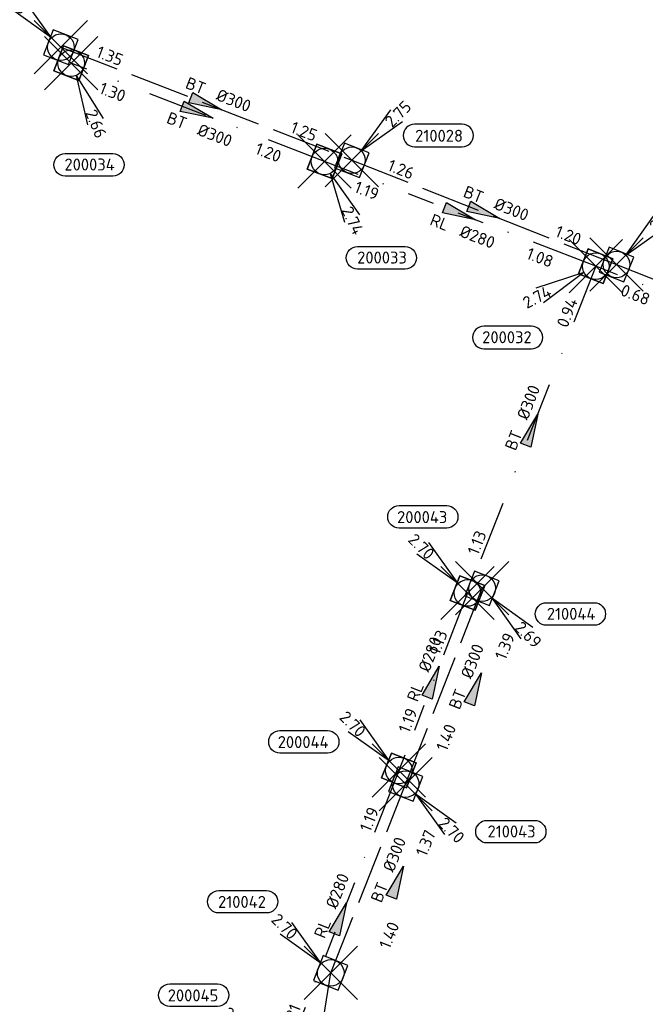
# Model space of a CAD drawing. Header units: metres. Extents: x 153343 to 157271, y 461673 to 467005.
# Tile 120 of 191: x 154093 to 154164, y 466033 to 466144. Entities that reach past the tile are written whole.
import ezdxf
from ezdxf.enums import TextEntityAlignment as Align

# ---------------------------------------------------------------- set-up
doc = ezdxf.new("R2010")
doc.units = ezdxf.units.M
doc.header["$LTSCALE"] = 0.75
doc.header["$PDMODE"] = 3
doc.header["$PDSIZE"] = 3
for name, pattern in [('RI-HWA_BETON', [11.4, 9, -2.4]), ('RI-RELINEN', [38, 10, -4, 0, -4, 4, -4, 4, -4, 0, -4]), ('RI-VWA_BETON', [19, 9, -5, 0, -5])]:
    doc.linetypes.add(name, pattern=pattern)
doc.layers.get('0').update_dxf_attribs({"lineweight": 25})
doc.layers.get('defpoints').update_dxf_attribs({"lineweight": 25})
for name, color, linetype in [('B-OI-RI-HWA_PUTNUMMER-S @ 0.75', 151, 'Continuous'), ('B-OI-RI-HWA_TRANSPORTLEIDING_BETON_300-G', 151, 'RI-HWA_BETON'), ('B-OI-RI-VWA_PUTNUMMER-S @ 0.75', 33, 'Continuous'), ('B-OI-RI-VWA_TRANSPORTLEIDING_B+RELINED_280-G', 33, 'RI-RELINEN'), ('B-OI-RI-VWA_TRANSPORTLEIDING_BETON_300-G', 33, 'RI-VWA_BETON')]:
    doc.layers.add(name, color=color, linetype=linetype)
for name, color, linetype, lineweight in [('B-OI-RI-HWA_RIOOLPUT_INSPECTIEPUT-S', 151, 'Continuous', 25), ('B-OI-RI-HWA_STROOMRICHTING-S @ 0.75', 151, 'Continuous', 25), ('B-OI-RI-VWA_RIOOLPUT_INSPECTIEPUT_BETON-S', 33, 'Continuous', 25), ('B-OI-RI-VWA_STROOMRICHTING-S @ 0.75', 33, 'Continuous', 25)]:
    doc.layers.add(name, color=color, linetype=linetype, lineweight=lineweight)
doc.layers.add('inspectieput', color=7, linetype='Continuous', plot=False)
doc.styles.add('NLCS-ISO', font='isocpeur.ttf')

# ---------------------------------------------------------------- blocks, each defined once
blk = doc.blocks.new('*U2306')
at = {"ltscale": 0.1}
blk.add_hatch(color=256, dxfattribs=at).paths.add_polyline_path([(2.5, 0), (-2.5, -0.83), (-2.5, 0.83)])
at = {"ltscale": 0.1, "flags": 128}
blk.add_lwpolyline([(2.5, 0), (-2.5, -0.83), (-2.5, 0.83)], close=True, dxfattribs=at)
at = {"ltscale": 0.1, "style": 'NLCS-ISO'}
for tag, p in [('BOBL', (-6.45, 0)), ('MAT', (-1, 0.5))]:
    blk.add_attdef(tag, text='', height=1.8, dxfattribs=at).set_placement(p, align=Align.BOTTOM_RIGHT)
for tag, p in [('DIA', (1, 0.5)), ('BOBR', (5.5, -3.24))]:
    blk.add_attdef(tag, text='', height=1.8, dxfattribs=at).set_placement(p, align=Align.BOTTOM_LEFT)
at = {"layer": 'defpoints', "ltscale": 0.1, "style": 'NLCS-ISO', "flags": 1}
blk.add_attdef('JVA', text='', height=1.8, dxfattribs=at).set_placement((0, -1), align=Align.TOP_CENTER)
blk = doc.blocks.new('*U96')
at = {"ltscale": 0.1}
blk.add_hatch(color=256, dxfattribs=at).paths.add_polyline_path([(2.5, 0), (-2.5, -0.83), (-2.5, 0.83)])
at = {"ltscale": 0.1, "flags": 128}
blk.add_lwpolyline([(2.5, 0), (-2.5, -0.83), (-2.5, 0.83)], close=True, dxfattribs=at)
at = {"ltscale": 0.1, "style": 'NLCS-ISO'}
for tag, p in [('MAT', (-1, 0.5)), ('BOBL', (-5.92, -3.24))]:
    blk.add_attdef(tag, text='', height=1.8, dxfattribs=at).set_placement(p, align=Align.BOTTOM_RIGHT)
for tag, p in [('DIA', (1, 0.5)), ('BOBR', (4.98, -3.24))]:
    blk.add_attdef(tag, text='', height=1.8, dxfattribs=at).set_placement(p, align=Align.BOTTOM_LEFT)
at = {"layer": 'defpoints', "ltscale": 0.1, "style": 'NLCS-ISO', "flags": 1}
blk.add_attdef('JVA', text='', height=1.8, dxfattribs=at).set_placement((0, -1), align=Align.TOP_CENTER)
blk = doc.blocks.new('*U100')
at = {"ltscale": 0.1}
blk.add_hatch(color=256, dxfattribs=at).paths.add_polyline_path([(2.5, 0), (-2.5, -0.83), (-2.5, 0.83)])
at = {"ltscale": 0.1, "flags": 128}
blk.add_lwpolyline([(2.5, 0), (-2.5, -0.83), (-2.5, 0.83)], close=True, dxfattribs=at)
at = {"ltscale": 0.1, "style": 'NLCS-ISO'}
for tag, p in [('BOBL', (-12.02, 0)), ('MAT', (-1, 0.5))]:
    blk.add_attdef(tag, text='', height=1.8, dxfattribs=at).set_placement(p, align=Align.BOTTOM_RIGHT)
for tag, p in [('DIA', (1, 0.5)), ('BOBR', (11.07, 0))]:
    blk.add_attdef(tag, text='', height=1.8, dxfattribs=at).set_placement(p, align=Align.BOTTOM_LEFT)
at = {"layer": 'defpoints', "ltscale": 0.1, "style": 'NLCS-ISO', "flags": 1}
blk.add_attdef('JVA', text='', height=1.8, dxfattribs=at).set_placement((0, -1), align=Align.TOP_CENTER)
blk = doc.blocks.new('*U112')
at = {"ltscale": 0.1}
blk.add_hatch(color=256, dxfattribs=at).paths.add_polyline_path([(2.5, 0), (-2.5, -0.83), (-2.5, 0.83)])
at = {"ltscale": 0.1, "flags": 128}
blk.add_lwpolyline([(2.5, 0), (-2.5, -0.83), (-2.5, 0.83)], close=True, dxfattribs=at)
at = {"ltscale": 0.1, "style": 'NLCS-ISO'}
for tag, p in [('BOBL', (-14.12, 0)), ('MAT', (-1, 0.5))]:
    blk.add_attdef(tag, text='', height=1.8, dxfattribs=at).set_placement(p, align=Align.BOTTOM_RIGHT)
for tag, p in [('DIA', (1, 0.5)), ('BOBR', (13.17, 0))]:
    blk.add_attdef(tag, text='', height=1.8, dxfattribs=at).set_placement(p, align=Align.BOTTOM_LEFT)
at = {"layer": 'defpoints', "ltscale": 0.1, "style": 'NLCS-ISO', "flags": 1}
blk.add_attdef('JVA', text='', height=1.8, dxfattribs=at).set_placement((0, -1), align=Align.TOP_CENTER)
blk = doc.blocks.new('*U132')
at = {"ltscale": 0.1}
blk.add_hatch(color=256, dxfattribs=at).paths.add_polyline_path([(2.5, 0), (-2.5, -0.83), (-2.5, 0.83)])
at = {"ltscale": 0.1, "flags": 128}
blk.add_lwpolyline([(2.5, 0), (-2.5, -0.83), (-2.5, 0.83)], close=True, dxfattribs=at)
at = {"ltscale": 0.1, "style": 'NLCS-ISO'}
for tag, p in [('BOBL', (-14.57, 0)), ('MAT', (-1, 0.5))]:
    blk.add_attdef(tag, text='', height=1.8, dxfattribs=at).set_placement(p, align=Align.BOTTOM_RIGHT)
for tag, p in [('DIA', (1, 0.5)), ('BOBR', (13.62, 0))]:
    blk.add_attdef(tag, text='', height=1.8, dxfattribs=at).set_placement(p, align=Align.BOTTOM_LEFT)
at = {"layer": 'defpoints', "ltscale": 0.1, "style": 'NLCS-ISO', "flags": 1}
blk.add_attdef('JVA', text='', height=1.8, dxfattribs=at).set_placement((0, -1), align=Align.TOP_CENTER)
blk = doc.blocks.new('*U119')
at = {"ltscale": 0.1}
blk.add_hatch(color=256, dxfattribs=at).paths.add_polyline_path([(2.5, 0), (-2.5, -0.83), (-2.5, 0.83)])
at = {"ltscale": 0.1, "flags": 128}
blk.add_lwpolyline([(2.5, 0), (-2.5, -0.83), (-2.5, 0.83)], close=True, dxfattribs=at)
at = {"ltscale": 0.1, "style": 'NLCS-ISO'}
for tag, p in [('BOBL', (-4.96, 0)), ('MAT', (-1, 0.5))]:
    blk.add_attdef(tag, text='', height=1.8, dxfattribs=at).set_placement(p, align=Align.BOTTOM_RIGHT)
for tag, p in [('DIA', (1, 0.5)), ('BOBR', (4.01, 0.01))]:
    blk.add_attdef(tag, text='', height=1.8, dxfattribs=at).set_placement(p, align=Align.BOTTOM_LEFT)
at = {"layer": 'defpoints', "ltscale": 0.1, "style": 'NLCS-ISO', "flags": 1}
blk.add_attdef('JVA', text='', height=1.8, dxfattribs=at).set_placement((0, -1), align=Align.TOP_CENTER)
blk = doc.blocks.new('*U128')
at = {"ltscale": 0.1}
blk.add_hatch(color=256, dxfattribs=at).paths.add_polyline_path([(2.5, 0), (-2.5, -0.83), (-2.5, 0.83)])
at = {"ltscale": 0.1, "flags": 128}
blk.add_lwpolyline([(2.5, 0), (-2.5, -0.83), (-2.5, 0.83)], close=True, dxfattribs=at)
at = {"ltscale": 0.1, "style": 'NLCS-ISO'}
for tag, p in [('BOBL', (-11.06, -3.24)), ('MAT', (-1, -3.74))]:
    blk.add_attdef(tag, text='', height=1.8, dxfattribs=at).set_placement(p, align=Align.BOTTOM_RIGHT)
for tag, p in [('DIA', (1, -3.74)), ('BOBR', (10.12, -3.24))]:
    blk.add_attdef(tag, text='', height=1.8, dxfattribs=at).set_placement(p, align=Align.BOTTOM_LEFT)
at = {"layer": 'defpoints', "ltscale": 0.1, "style": 'NLCS-ISO', "flags": 1}
blk.add_attdef('JVA', text='', height=1.8, dxfattribs=at).set_placement((0, -1), align=Align.TOP_CENTER)
blk = doc.blocks.new('*U123')
at = {"ltscale": 0.1}
blk.add_hatch(color=256, dxfattribs=at).paths.add_polyline_path([(2.5, 0), (-2.5, -0.83), (-2.5, 0.83)])
at = {"ltscale": 0.1, "flags": 128}
blk.add_lwpolyline([(2.5, 0), (-2.5, -0.83), (-2.5, 0.83)], close=True, dxfattribs=at)
at = {"ltscale": 0.1, "style": 'NLCS-ISO'}
for tag, p in [('BOBL', (-17.02, 0)), ('MAT', (-1, 0.5))]:
    blk.add_attdef(tag, text='', height=1.8, dxfattribs=at).set_placement(p, align=Align.BOTTOM_RIGHT)
for tag, p in [('DIA', (1, 0.5)), ('BOBR', (16.08, 0))]:
    blk.add_attdef(tag, text='', height=1.8, dxfattribs=at).set_placement(p, align=Align.BOTTOM_LEFT)
at = {"layer": 'defpoints', "ltscale": 0.1, "style": 'NLCS-ISO', "flags": 1}
blk.add_attdef('JVA', text='', height=1.8, dxfattribs=at).set_placement((0, -1), align=Align.TOP_CENTER)
blk = doc.blocks.new('*U124')
at = {"ltscale": 0.1}
blk.add_hatch(color=256, dxfattribs=at).paths.add_polyline_path([(2.5, 0), (-2.5, -0.83), (-2.5, 0.83)])
at = {"ltscale": 0.1, "flags": 128}
blk.add_lwpolyline([(2.5, 0), (-2.5, -0.83), (-2.5, 0.83)], close=True, dxfattribs=at)
at = {"ltscale": 0.1, "style": 'NLCS-ISO'}
for tag, p in [('BOBL', (-12.5, -3.24)), ('MAT', (-1, -3.74))]:
    blk.add_attdef(tag, text='', height=1.8, dxfattribs=at).set_placement(p, align=Align.BOTTOM_RIGHT)
for tag, p in [('DIA', (1, -3.74)), ('BOBR', (11.55, -3.24))]:
    blk.add_attdef(tag, text='', height=1.8, dxfattribs=at).set_placement(p, align=Align.BOTTOM_LEFT)
at = {"layer": 'defpoints', "ltscale": 0.1, "style": 'NLCS-ISO', "flags": 1}
blk.add_attdef('JVA', text='', height=1.8, dxfattribs=at).set_placement((0, -1), align=Align.TOP_CENTER)
blk = doc.blocks.new('*U130')
at = {"ltscale": 0.1}
blk.add_hatch(color=256, dxfattribs=at).paths.add_polyline_path([(2.5, 0), (-2.5, -0.83), (-2.5, 0.83)])
at = {"ltscale": 0.1, "flags": 128}
blk.add_lwpolyline([(2.5, 0), (-2.5, -0.83), (-2.5, 0.83)], close=True, dxfattribs=at)
at = {"ltscale": 0.1, "style": 'NLCS-ISO'}
for tag, p in [('BOBL', (-20.63, -3.24)), ('MAT', (-1, -3.74))]:
    blk.add_attdef(tag, text='', height=1.8, dxfattribs=at).set_placement(p, align=Align.BOTTOM_RIGHT)
for tag, p in [('DIA', (1, -3.74)), ('BOBR', (12.91, -3.23))]:
    blk.add_attdef(tag, text='', height=1.8, dxfattribs=at).set_placement(p, align=Align.BOTTOM_LEFT)
at = {"layer": 'defpoints', "ltscale": 0.1, "style": 'NLCS-ISO', "flags": 1}
blk.add_attdef('JVA', text='', height=1.8, dxfattribs=at).set_placement((0, -1), align=Align.TOP_CENTER)
blk = doc.blocks.new('B-SRI-PUT_HWA-SO')
at = {"lineweight": -3, "flags": 128}
blk.add_lwpolyline([(-2, -2), (2, -2), (2, 2), (-2, 2)], close=True, dxfattribs=at)
at = {"lineweight": -3}
blk.add_circle((0, 0), 2, dxfattribs=at)
blk = doc.blocks.new('*U401')
for q in [(5.83, -7.6), (7.6, -5.83)]:
    blk.add_line((1.41, -1.41), q)
blk.add_lwpolyline([(16.85, -5.56), (9.69, -5.56, -1), (9.69, -2.17), (16.85, -2.17, -1)], format="xyb", close=True)
at = {"ltscale": 0.1, "style": 'NLCS-ISO'}
blk.add_attdef('PUTNR', text='', height=1.8, dxfattribs=at).set_placement((13.37, -2.03), align=Align.MIDDLE_CENTER)
blk.add_attdef('PUTHGT', text='', height=1.8, rotation=315, dxfattribs=at).set_placement((5.39, -5.43), align=Align.MIDDLE_LEFT)
blk = doc.blocks.new('*U402')
for q in [(5.83, -7.6), (7.6, -5.83)]:
    blk.add_line((1.41, -1.41), q)
blk.add_lwpolyline([(19.38, -8.84), (12.22, -8.84, -1), (12.22, -5.46), (19.38, -5.46, -1)], format="xyb", close=True)
at = {"ltscale": 0.1, "style": 'NLCS-ISO'}
blk.add_attdef('PUTNR', text='', height=1.8, dxfattribs=at).set_placement((15.91, -5.31), align=Align.MIDDLE_CENTER)
blk.add_attdef('PUTHGT', text='', height=1.8, rotation=315, dxfattribs=at).set_placement((5.39, -5.43), align=Align.MIDDLE_LEFT)
blk = doc.blocks.new('*U255')
for q in [(-5.83, 7.6), (-7.6, 5.83)]:
    blk.add_line((-1.41, 1.41), q)
blk.add_lwpolyline([(-16.81, 12.39), (-9.65, 12.39, -1), (-9.65, 9.01), (-16.81, 9.01, -1)], format="xyb", close=True)
at = {"ltscale": 0.1, "style": 'NLCS-ISO'}
blk.add_attdef('PUTNR', text='', height=1.8, dxfattribs=at).set_placement((-13.33, 10.67), align=Align.MIDDLE_CENTER)
blk.add_attdef('PUTHGT', text='', height=1.8, rotation=315, dxfattribs=at).set_placement((-8.44, 8.48), align=Align.MIDDLE_LEFT)
blk = doc.blocks.new('*U399')
for q in [(5.83, 7.6), (7.6, 5.83)]:
    blk.add_line((1.41, 1.41), q)
blk.add_lwpolyline([(15.38, 5.15), (8.22, 5.15, 1), (8.22, 1.77), (15.38, 1.77, 1)], format="xyb", close=True)
at = {"ltscale": 0.1, "style": 'NLCS-ISO'}
blk.add_attdef('PUTHGT', text='', height=1.8, rotation=45, dxfattribs=at).set_placement((5.39, 5.43), align=Align.MIDDLE_LEFT)
blk.add_attdef('PUTNR', text='', height=1.8, dxfattribs=at).set_placement((11.9, 3.43), align=Align.MIDDLE_CENTER)
blk = doc.blocks.new('*U400')
for q in [(5.83, 7.6), (7.6, 5.83)]:
    blk.add_line((1.41, 1.41), q)
blk.add_lwpolyline([(16.57, 5.41), (9.41, 5.41, 1), (9.41, 2.02), (16.57, 2.02, 1)], format="xyb", close=True)
at = {"ltscale": 0.1, "style": 'NLCS-ISO'}
blk.add_attdef('PUTHGT', text='', height=1.8, rotation=45, dxfattribs=at).set_placement((5.39, 5.43), align=Align.MIDDLE_LEFT)
blk.add_attdef('PUTNR', text='', height=1.8, dxfattribs=at).set_placement((13.09, 3.68), align=Align.MIDDLE_CENTER)
blk = doc.blocks.new('*U260')
for q in [(-5.83, 7.6), (-7.6, 5.83)]:
    blk.add_line((-1.41, 1.41), q)
blk.add_lwpolyline([(-16.81, 12.39), (-9.65, 12.39, -1), (-9.65, 9.01), (-16.81, 9.01, -1)], format="xyb", close=True)
at = {"ltscale": 0.1, "style": 'NLCS-ISO'}
blk.add_attdef('PUTNR', text='', height=1.8, dxfattribs=at).set_placement((-13.33, 10.67), align=Align.MIDDLE_CENTER)
blk.add_attdef('PUTHGT', text='', height=1.8, rotation=315, dxfattribs=at).set_placement((-8.44, 8.48), align=Align.MIDDLE_LEFT)
blk = doc.blocks.new('*U410')
for q in [(-5.83, 7.6), (-7.6, 5.83)]:
    blk.add_line((-1.41, 1.41), q)
blk.add_lwpolyline([(-17.86, 6), (-10.7, 6, -1), (-10.7, 2.61), (-17.86, 2.61, -1)], format="xyb", close=True)
at = {"ltscale": 0.1, "style": 'NLCS-ISO'}
blk.add_attdef('PUTHGT', text='', height=1.8, rotation=315, dxfattribs=at).set_placement((-8.44, 8.48), align=Align.MIDDLE_LEFT)
blk.add_attdef('PUTNR', text='', height=1.8, dxfattribs=at).set_placement((-14.38, 4.27), align=Align.MIDDLE_CENTER)
blk = doc.blocks.new('*U408')
for q in [(2.47, -9.26), (4.78, -8.3)]:
    blk.add_line((0.76, -1.85), q)
blk.add_lwpolyline([(6.24, -16.95), (-0.92, -16.95, -1), (-0.92, -13.57), (6.24, -13.57, -1)], format="xyb", close=True)
at = {"ltscale": 0.1, "style": 'NLCS-ISO'}
blk.add_attdef('PUTHGT', text='', height=1.8, rotation=292.4559, dxfattribs=at).set_placement((2.9, -7.08), align=Align.MIDDLE_LEFT)
blk.add_attdef('PUTNR', text='', height=1.8, dxfattribs=at).set_placement((2.76, -13.43), align=Align.MIDDLE_CENTER)
blk = doc.blocks.new('*U409')
for q in [(-5.83, 7.6), (-7.6, 5.83)]:
    blk.add_line((-1.41, 1.41), q)
blk.add_lwpolyline([(-10.29, 13.13), (-3.13, 13.13, -1), (-3.13, 9.74), (-10.29, 9.74, -1)], format="xyb", close=True)
at = {"ltscale": 0.1, "style": 'NLCS-ISO'}
blk.add_attdef('PUTNR', text='', height=1.8, dxfattribs=at).set_placement((-6.81, 11.4), align=Align.MIDDLE_CENTER)
blk.add_attdef('PUTHGT', text='', height=1.8, rotation=315, dxfattribs=at).set_placement((-8.44, 8.48), align=Align.MIDDLE_LEFT)
blk = doc.blocks.new('*U411')
for q in [(2.99, -9.1), (5.25, -8.02)]:
    blk.add_line((0.87, -1.8), q)
blk.add_lwpolyline([(12.12, -16.17), (4.96, -16.17, -1), (4.96, -12.79), (12.12, -12.79, -1)], format="xyb", close=True)
at = {"ltscale": 0.1, "style": 'NLCS-ISO'}
blk.add_attdef('PUTHGT', text='', height=1.8, rotation=295.6933, dxfattribs=at).set_placement((3.29, -6.9), align=Align.MIDDLE_LEFT)
blk.add_attdef('PUTNR', text='', height=1.8, dxfattribs=at).set_placement((8.64, -12.65), align=Align.MIDDLE_CENTER)
blk = doc.blocks.new('*U412')
for q in [(-9, -3.28), (-7.85, -5.5)]:
    blk.add_line((-1.77, -0.92), q)
blk.add_lwpolyline([(-16.81, -12.39), (-9.65, -12.39, 1), (-9.65, -9.01), (-16.81, -9.01, 1)], format="xyb", close=True)
at = {"ltscale": 0.1, "style": 'NLCS-ISO'}
blk.add_attdef('PUTHGT', text='', height=1.8, rotation=27.5233, dxfattribs=at).set_placement((-10.6, -5.56), align=Align.MIDDLE_LEFT)
blk.add_attdef('PUTNR', text='', height=1.8, dxfattribs=at).set_placement((-13.33, -8.87), align=Align.MIDDLE_CENTER)
blk = doc.blocks.new('B-SRI-PUT_VWA-SO')
at = {"flags": 128}
blk.add_lwpolyline([(-2, 2), (2, 2), (2, -2), (-2, -2)], close=True, dxfattribs=at)
at = {"lineweight": -3, "flags": 128}
blk.add_lwpolyline([(2, -2), (2, 2), (-2, 2), (-2, -2)], close=True, dxfattribs=at)
at = {"lineweight": -3}
blk.add_circle((0, 0), 2, dxfattribs=at)

msp = doc.modelspace()

# ---------------------------------------------------------------- linework, layer by layer
at = {"layer": 'B-OI-RI-HWA_TRANSPORTLEIDING_BETON_300-G', "transparency": 33554610}
for p, q in [((154098.05, 466140.47), (154130.84, 466127.72)), ((154130.84, 466127.72), (154160.64, 466115.97)), ((154160.64, 466115.97), (154199.47, 466100.59)), ((154136.89, 466057.44), (154145.5, 466079.5)), ((154128.45, 466036.16), (154136.89, 466057.44)), ((154126.05, 466021.09), (154128.45, 466036.16))]:
    msp.add_line(p, q, dxfattribs=at)
at = {"layer": 'B-OI-RI-VWA_TRANSPORTLEIDING_B+RELINED_280-G', "transparency": 33554610}
for p, q in [((154158.3, 466115.78), (154127.75, 466127.59)), ((154200.13, 466099.34), (154158.3, 466115.78)), ((154143.86, 466078.97), (154136.13, 466058.97)), ((154136.13, 466058.97), (154122.94, 466025.63))]:
    msp.add_line(p, q, dxfattribs=at)
at = {"layer": 'B-OI-RI-VWA_TRANSPORTLEIDING_BETON_300-G', "transparency": 33554610}
for p, q in [((154127.75, 466127.59), (154099.22, 466138.66)), ((154158.3, 466115.78), (154143.86, 466078.97))]:
    msp.add_line(p, q, dxfattribs=at)
at = {"layer": 'inspectieput', "color": 0, "transparency": 33554610}
for p in [(154098.05, 466140.47), (154099.22, 466138.66), (154127.75, 466127.59), (154130.84, 466127.72), (154158.3, 466115.78), (154160.64, 466115.97), (154143.86, 466078.97), (154145.5, 466079.5), (154136.13, 466058.97), (154136.89, 466057.44), (154128.45, 466036.16)]:
    msp.add_point(p, dxfattribs=at)
at = {"layer": 'inspectieput'}
for p in [(154098.05, 466140.47), (154098.05, 466140.47), (154099.22, 466138.66), (154099.22, 466138.66), (154127.75, 466127.59), (154127.75, 466127.59), (154130.84, 466127.72), (154130.84, 466127.72), (154158.3, 466115.78), (154158.3, 466115.78), (154160.64, 466115.97), (154160.64, 466115.97), (154143.86, 466078.97), (154143.86, 466078.97), (154145.5, 466079.5), (154145.5, 466079.5), (154136.13, 466058.97), (154136.13, 466058.97), (154136.89, 466057.44), (154136.89, 466057.44), (154128.45, 466036.16), (154128.45, 466036.16)]:
    msp.add_point(p, dxfattribs=at)

# ---------------------------------------------------------------- block references
at = {"layer": 'B-OI-RI-HWA_PUTNUMMER-S @ 0.75', "color": 0, "transparency": 33554610, "xscale": 0.75, "yscale": 0.75, "zscale": 0.75}
for name, p, values in [('*U255', (154098.05, 466140.47), {'PUTNR': '210027', 'PUTHGT': '2.65'}), ('*U400', (154130.84, 466127.72), {'PUTNR': '210028', 'PUTHGT': '2.75'}), ('*U399', (154160.64, 466115.97), {'PUTNR': '210029', 'PUTHGT': '2.73'}), ('*U255', (154128.45, 466036.16), {'PUTNR': '210042', 'PUTHGT': '2.70'})]:
    msp.add_blockref(name, p, dxfattribs=at).add_auto_attribs(values)
at = {"layer": 'B-OI-RI-HWA_PUTNUMMER-S @ 0.75', "color": 0, "transparency": 33554610}
ref = msp.add_blockref('*U401', (154145.5, 466079.5), dxfattribs=dict(at, xscale=0.75, yscale=0.75, zscale=0.75))
ref.add_attrib('PUTNR', '210044', dxfattribs={"layer": '0', "ltscale": 0.1, "height": 1.35, "style": 'NLCS-ISO'}).set_placement((154155.53, 466076.62), align=Align.MIDDLE_CENTER)
ref.add_attrib('PUTHGT', '2.69', dxfattribs={"layer": '0', "ltscale": 0.1, "height": 1.35, "rotation": 315, "style": 'NLCS-ISO'}).set_placement((154149.54, 466075.43), align=Align.MIDDLE_LEFT)
ref = msp.add_blockref('*U402', (154136.89, 466057.44), dxfattribs=dict(at, xscale=0.75, yscale=0.75, zscale=0.75))
ref.add_attrib('PUTNR', '210043', dxfattribs={"layer": '0', "ltscale": 0.1, "height": 1.35, "style": 'NLCS-ISO'}).set_placement((154148.82, 466052.1), align=Align.MIDDLE_CENTER)
ref.add_attrib('PUTHGT', '2.70', dxfattribs={"layer": '0', "ltscale": 0.1, "height": 1.35, "rotation": 315, "style": 'NLCS-ISO'}).set_placement((154140.93, 466053.37), align=Align.MIDDLE_LEFT)
at = {"layer": 'B-OI-RI-HWA_RIOOLPUT_INSPECTIEPUT-S', "transparency": 33554610}
for p, xscale, yscale, zscale, rotation in [((154098.05, 466140.47), 0.7499999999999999, 0.7499999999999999, 0.7499999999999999, 338.7520242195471), ((154098.05, 466140.47), 0.7499999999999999, 0.7499999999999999, 0.7499999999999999, 338.7520242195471), ((154098.05, 466140.47), 0.7499999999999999, 0.7499999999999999, 0.7499999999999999, 338.7520242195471), ((154130.84, 466127.72), 0.75, 0.75, 0.75, 338.4809152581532), ((154130.84, 466127.72), 0.75, 0.75, 0.75, 338.4809152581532), ((154130.84, 466127.72), 0.75, 0.75, 0.75, 338.4809152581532), ((154160.64, 466115.97), 0.75, 0.75, 0.75, 338.3921996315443), ((154160.64, 466115.97), 0.75, 0.75, 0.75, 338.3921996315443), ((154160.64, 466115.97), 0.75, 0.75, 0.75, 338.3921996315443), ((154145.5, 466079.5), 0.75, 0.75, 0.75, 248.6793389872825), ((154145.5, 466079.5), 0.75, 0.75, 0.75, 248.6793389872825), ((154145.5, 466079.5), 0.75, 0.75, 0.75, 248.6793389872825), ((154136.89, 466057.44), 0.75, 0.75, 0.75, 68.6793389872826), ((154136.89, 466057.44), 0.75, 0.75, 0.75, 68.6793389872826), ((154136.89, 466057.44), 0.75, 0.75, 0.75, 68.6793389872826), ((154128.45, 466036.16), 0.7500000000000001, 0.7500000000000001, 0.7500000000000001, 68.36590412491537), ((154128.45, 466036.16), 0.7500000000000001, 0.7500000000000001, 0.7500000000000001, 68.36590412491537), ((154128.45, 466036.16), 0.7500000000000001, 0.7500000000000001, 0.7500000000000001, 68.36590412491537)]:
    msp.add_blockref('B-SRI-PUT_HWA-SO', p, dxfattribs=dict(at, xscale=xscale, yscale=yscale, zscale=zscale, rotation=rotation))
at = {"layer": 'B-OI-RI-HWA_STROOMRICHTING-S @ 0.75', "color": 0, "transparency": 33554610}
for name, p, xscale, yscale, zscale, rotation, values in [('*U112', (154114.45, 466134.09), 0.75, 0.75, 0.75, 338.7520242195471, {'MAT': 'BT', 'DIA': '%%c300', 'BOBL': '1.35', 'BOBR': '1.25'}), ('*U100', (154145.74, 466121.84), 0.75, 0.75, 0.75, 338.4809152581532, {'MAT': 'BT', 'DIA': '%%c300', 'BOBL': '1.26', 'BOBR': '1.20'}), ('*U2306', (154144.76, 466068.21), 0.75, 0.75, 0.75, 68.67933898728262, {'MAT': 'BT', 'DIA': '%%c300', 'BOBL': '1.40', 'BOBR': '1.39'}), ('*U96', (154135.97, 466046.44), 0.7499999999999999, 0.7499999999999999, 0.7499999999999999, 68.36590412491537, {'MAT': 'BT', 'DIA': '%%c300', 'BOBL': '1.40', 'BOBR': '1.37'})]:
    msp.add_blockref(name, p, dxfattribs=dict(at, xscale=xscale, yscale=yscale, zscale=zscale, rotation=rotation)).add_auto_attribs(values)
at = {"layer": 'B-OI-RI-VWA_PUTNUMMER-S @ 0.75', "color": 0, "transparency": 33554610}
ref = msp.add_blockref('*U408', (154099.22, 466138.66), dxfattribs=dict(at, xscale=0.75, yscale=0.75, zscale=0.75))
ref.add_attrib('PUTNR', '200034', dxfattribs={"layer": '0', "ltscale": 0.1, "height": 1.35, "style": 'NLCS-ISO'}).set_placement((154101.29, 466127.24), align=Align.MIDDLE_CENTER)
ref.add_attrib('PUTHGT', '2.66', dxfattribs={"layer": '0', "ltscale": 0.1, "height": 1.35, "rotation": 292.4559, "style": 'NLCS-ISO'}).set_placement((154101.39, 466133.35), align=Align.MIDDLE_LEFT)
ref = msp.add_blockref('*U411', (154127.75, 466127.59), dxfattribs=dict(at, xscale=0.75, yscale=0.75, zscale=0.75))
ref.add_attrib('PUTNR', '200033', dxfattribs={"layer": '0', "ltscale": 0.1, "height": 1.35, "style": 'NLCS-ISO'}).set_placement((154134.23, 466116.76), align=Align.MIDDLE_CENTER)
ref.add_attrib('PUTHGT', '2.74', dxfattribs={"layer": '0', "ltscale": 0.1, "height": 1.35, "rotation": 295.6933, "style": 'NLCS-ISO'}).set_placement((154130.22, 466122.41), align=Align.MIDDLE_LEFT)
ref = msp.add_blockref('*U412', (154158.3, 466115.78), dxfattribs=dict(at, xscale=0.75, yscale=0.75, zscale=0.75))
ref.add_attrib('PUTNR', '200032', dxfattribs={"layer": '0', "ltscale": 0.1, "height": 1.35, "style": 'NLCS-ISO'}).set_placement((154148.3, 466107.78), align=Align.MIDDLE_CENTER)
ref.add_attrib('PUTHGT', '2.74', dxfattribs={"layer": '0', "ltscale": 0.1, "height": 1.35, "rotation": 27.5233, "style": 'NLCS-ISO'}).set_placement((154150.23, 466111.55), align=Align.MIDDLE_LEFT)
at = {"layer": 'B-OI-RI-VWA_PUTNUMMER-S @ 0.75', "color": 0, "transparency": 33554610, "xscale": 0.75, "yscale": 0.75, "zscale": 0.75}
for name, p, values in [('*U409', (154143.86, 466078.97), {'PUTNR': '200043', 'PUTHGT': '2.70'}), ('*U410', (154136.13, 466058.97), {'PUTNR': '200044', 'PUTHGT': '2.70'}), ('*U260', (154122.94, 466025.63), {'PUTNR': '200045', 'PUTHGT': '2.72'})]:
    msp.add_blockref(name, p, dxfattribs=at).add_auto_attribs(values)
at = {"layer": 'B-OI-RI-VWA_RIOOLPUT_INSPECTIEPUT_BETON-S', "transparency": 33554610}
for p, xscale, yscale, zscale, rotation in [((154099.22, 466138.66), 0.7500000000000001, 0.7500000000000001, 0.7500000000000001, 338.7931184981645), ((154127.75, 466127.59), 0.75, 0.75, 0.75, 158.7931184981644), ((154158.3, 466115.78), 0.7499999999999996, 0.7499999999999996, 0.7499999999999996, 248.5806822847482), ((154143.86, 466078.97), 0.75, 0.75, 0.75, 248.8684829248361), ((154136.13, 466058.97), 0.7499999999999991, 0.7499999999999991, 0.7499999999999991, 248.4152142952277)]:
    msp.add_blockref('B-SRI-PUT_VWA-SO', p, dxfattribs=dict(at, xscale=xscale, yscale=yscale, zscale=zscale, rotation=rotation))
at = {"layer": 'B-OI-RI-VWA_STROOMRICHTING-S @ 0.75', "color": 0, "transparency": 33554610}
for name, p, xscale, yscale, zscale, rotation, values in [('*U128', (154113.48, 466133.13), 0.75, 0.75, 0.75, 338.7931184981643, {'MAT': 'BT', 'DIA': '%%c300', 'BOBL': '1.30', 'BOBR': '1.20'}), ('*U124', (154143.02, 466121.69), 0.75, 0.75, 0.75, 338.8645260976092, {'MAT': 'RL', 'DIA': '%%c280', 'BOBL': '1.19', 'BOBR': '1.08'}), ('*U130', (154179.21, 466107.56), 0.75, 0.75, 0.75, 338.5442122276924, {'MAT': 'RL', 'DIA': '%%c280', 'BOBL': '0.68', 'BOBR': '0.56'}), ('*U123', (154151.08, 466097.38), 0.75, 0.75, 0.75, 68.58068228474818, {'MAT': 'BT', 'DIA': '%%c300', 'BOBL': '1.13', 'BOBR': '0.94'}), ('*U119', (154139.99, 466068.97), 0.7499999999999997, 0.7499999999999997, 0.7499999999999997, 68.86848292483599, {'MAT': 'RL', 'DIA': '%%c280', 'BOBL': '1.19', 'BOBR': '1.13'}), ('*U132', (154129.54, 466042.3), 0.75, 0.75, 0.75, 68.41521429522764, {'MAT': 'RL', 'DIA': '%%c280', 'BOBL': '1.31', 'BOBR': '1.19'})]:
    msp.add_blockref(name, p, dxfattribs=dict(at, xscale=xscale, yscale=yscale, zscale=zscale, rotation=rotation)).add_auto_attribs(values)

doc.saveas('drawing.dxf')
